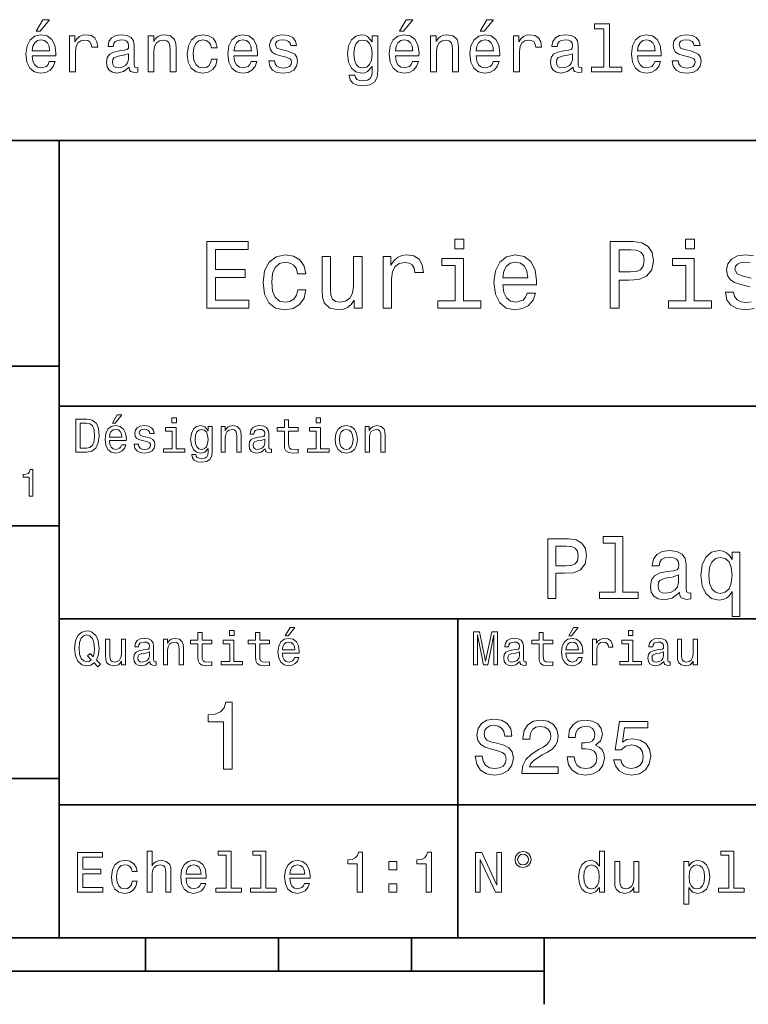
# Model space of a CAD drawing. Extents: x 0 to 297, y 0 to 210.
# Tile 5 of 8: x 159 to 214, y 5 to 79. Entities that reach past the tile are written whole.
import ezdxf

# ---------------------------------------------------------------- set-up
doc = ezdxf.new("R2010")
doc.units = 0

msp = doc.modelspace()

# ---------------------------------------------------------------- linework, layer by layer
at = {"color": 7, "lineweight": 35}
for p, q in [((97, 70), (287, 70)), ((162, 10), (162, 70)), ((97, 53), (162, 53)), ((162, 50), (287, 50)), ((97, 41), (162, 41)), ((162, 34), (287, 34)), ((97, 22), (162, 22)), ((162, 20), (287, 20)), ((10, 10), (287, 10)), ((97, 10), (287, 10)), ((98.5, 7.5), (198.5, 7.5))]:
    msp.add_line(p, q, dxfattribs=at)
at = {"color": 7, "lineweight": 35, "ltscale": 0.35}
msp.add_line((192, 20), (192, 34), dxfattribs=at)
at = {"color": 7, "lineweight": 35, "ltscale": 0.25}
msp.add_line((192, 10), (192, 20), dxfattribs=at)
at = {"color": 7, "lineweight": 35, "ltscale": 0.0625}
for p, q in [((168.5, 10), (168.5, 7.5)), ((178.5, 10), (178.5, 7.5)), ((188.5, 10), (188.5, 7.5))]:
    msp.add_line(p, q, dxfattribs=at)
at = {"color": 7, "lineweight": 35, "ltscale": 0.125}
msp.add_line((198.5, 10), (198.5, 5), dxfattribs=at)
at = {"color": 7, "lineweight": 13}
for points in [[(160.278091, 78.219742), (160.575653, 78.219742), (161.276657, 79.077087), (160.782425, 79.077087)], [(187.602295, 78.219742), (187.899857, 78.219742), (188.600861, 79.077087), (188.106628, 79.077087)], [(193.674347, 78.219742), (193.971893, 78.219742), (194.672913, 79.077087), (194.178665, 79.077087)], [(202.969009, 78.391212), (202.969009, 75.516571), (202.056183, 75.516571), (202.056183, 75.143372), (204.320602, 75.143372), (204.320602, 75.516571), (203.412811, 75.516571), (203.412811, 78.764412), (202.273041, 78.764412), (202.273041, 78.391212)], [(159.970459, 76.368874), (161.745682, 76.368874), (161.750717, 76.575645), (161.670029, 77.155617), (161.44812, 77.58934), (161.095108, 77.851585), (160.626083, 77.947403), (160.167145, 77.846542), (159.814117, 77.564117), (159.587173, 77.105186), (159.506485, 76.5), (159.582138, 75.879684), (159.809082, 75.425789), (160.157059, 75.143372), (160.610947, 75.047554), (161.004318, 75.113113), (161.327087, 75.284584), (161.564117, 75.556915), (161.700287, 75.920029), (161.261536, 75.920029), (161.170746, 75.7183), (161.039627, 75.567001), (160.666428, 75.445969), (160.378967, 75.501442), (160.162109, 75.677956), (160.020889, 75.965416), (159.970459, 76.353745)], [(162.784576, 75.143372), (163.228394, 75.143372), (163.228394, 76.691643), (163.273773, 77.064842), (163.409943, 77.33213), (163.631851, 77.493515), (163.929398, 77.548988), (164.151291, 77.513687), (164.317719, 77.412827), (164.418594, 77.241356), (164.453888, 77.009369), (164.90274, 77.009369), (164.842224, 77.41787), (164.675797, 77.710373), (164.398422, 77.886887), (164.020172, 77.947403), (163.76297, 77.907059), (163.541061, 77.806198), (163.344376, 77.634727), (163.188034, 77.40274), (163.188034, 77.851585), (162.784576, 77.851585)], [(167.26297, 75.496399), (167.26297, 75.48127), (167.288177, 75.309799), (167.363831, 75.188759), (167.681549, 75.092941), (167.92868, 75.133286), (167.92868, 75.476227), (167.822769, 75.461098), (167.681549, 75.526657), (167.656342, 75.728386), (167.656342, 77.130402), (167.595825, 77.488472), (167.419312, 77.740631), (167.111664, 77.89193), (166.677948, 77.947403), (166.254318, 77.886887), (165.94165, 77.715416), (165.744965, 77.448128), (165.679398, 77.0951), (165.679398, 77.064842), (166.077805, 77.064842), (166.113113, 77.276657), (166.22406, 77.427956), (166.405624, 77.51873), (166.662827, 77.554031), (166.909943, 77.528816), (167.086456, 77.453171), (167.192368, 77.322044), (167.227661, 77.140488), (167.207489, 76.928673), (167.126801, 76.822769), (166.925079, 76.772331), (166.546829, 76.731987), (166.113113, 76.641212), (165.805481, 76.479828), (165.623917, 76.227669), (165.568451, 75.854469), (165.618881, 75.521614), (165.775223, 75.274498), (166.027374, 75.118156), (166.375366, 75.062683), (166.844376, 75.168587)], [(168.690201, 75.143372), (169.134003, 75.143372), (169.134003, 76.706772), (169.179398, 77.064842), (169.325653, 77.327087), (169.552597, 77.488472), (169.855194, 77.548988), (170.09726, 77.498558), (170.248566, 77.362389), (170.324203, 77.135445), (170.349426, 76.832855), (170.349426, 75.143372), (170.793228, 75.143372), (170.793228, 76.92363), (170.773056, 77.2817), (170.682281, 77.579254), (170.384735, 77.851585), (169.920746, 77.947403), (169.663544, 77.912102), (169.446686, 77.816284), (169.260086, 77.6549), (169.113831, 77.438042), (169.113831, 77.851585), (168.690201, 77.851585)], [(173.451004, 76.953888), (173.889771, 76.953888), (173.798996, 77.357346), (173.582138, 77.675072), (173.244232, 77.871758), (172.805481, 77.947403), (172.32132, 77.846542), (171.953171, 77.564117), (171.721191, 77.105186), (171.640488, 76.489914), (171.716141, 75.879684), (171.943085, 75.425789), (172.301147, 75.143372), (172.790344, 75.047554), (173.22406, 75.123199), (173.561966, 75.335014), (173.793945, 75.66787), (173.894806, 76.111671), (173.471191, 76.111671), (173.395538, 75.829254), (173.254318, 75.617432), (173.052597, 75.486313), (172.805481, 75.445969), (172.497833, 75.511528), (172.27594, 75.713257), (172.139771, 76.041069), (172.094376, 76.505043), (172.139771, 76.958931), (172.280975, 77.286743), (172.507935, 77.488472), (172.805481, 77.559074), (173.067719, 77.513687), (173.264404, 77.397697), (173.395538, 77.206055)], [(175.150574, 76.368874), (176.925797, 76.368874), (176.930832, 76.575645), (176.850143, 77.155617), (176.628235, 77.58934), (176.275223, 77.851585), (175.806198, 77.947403), (175.34726, 77.846542), (174.994232, 77.564117), (174.767288, 77.105186), (174.6866, 76.5), (174.762253, 75.879684), (174.989197, 75.425789), (175.337173, 75.143372), (175.791061, 75.047554), (176.184433, 75.113113), (176.507202, 75.284584), (176.744232, 75.556915), (176.880402, 75.920029), (176.44165, 75.920029), (176.350861, 75.7183), (176.219742, 75.567001), (175.846542, 75.445969), (175.559082, 75.501442), (175.342224, 75.677956), (175.201004, 75.965416), (175.150574, 76.353745)], [(179.124634, 76.721901), (178.695969, 76.822769), (178.378235, 76.938759), (178.272339, 77.175789), (178.302597, 77.342216), (178.408508, 77.463257), (178.579971, 77.538902), (178.827087, 77.56916), (179.064117, 77.538902), (179.250717, 77.448128), (179.371765, 77.311958), (179.422195, 77.130402), (179.855911, 77.130402), (179.855911, 77.140488), (179.780258, 77.4683), (179.573486, 77.725502), (179.250717, 77.886887), (178.827087, 77.947403), (178.398407, 77.886887), (178.085739, 77.720459), (177.889053, 77.473343), (177.828522, 77.16066), (177.873917, 76.85807), (178.015137, 76.646255), (178.247116, 76.494957), (178.585022, 76.389046), (179.079254, 76.268013), (179.381836, 76.14193), (179.46254, 76.041069), (179.492798, 75.889771), (179.447403, 75.703171), (179.32637, 75.561958), (179.129684, 75.471184), (178.867432, 75.440926), (178.590057, 75.471184), (178.388336, 75.577087), (178.252167, 75.748558), (178.196686, 75.985588), (177.768005, 75.985588), (177.838623, 75.58213), (178.045395, 75.289627), (178.373199, 75.113113), (178.827087, 75.047554), (179.301147, 75.113113), (179.649139, 75.289627), (179.860947, 75.572044), (179.9366, 75.940201), (179.881119, 76.257927), (179.724777, 76.474785), (179.467575, 76.615997)], [(185.978394, 75.264412), (185.978394, 77.851585), (185.554749, 77.851585), (185.554749, 77.412827), (185.206772, 77.811241), (184.994949, 77.912102), (184.757919, 77.947403), (184.329254, 77.846542), (183.996399, 77.564117), (183.779541, 77.110229), (183.703888, 76.5), (183.779541, 75.884727), (183.996399, 75.430832), (184.329254, 75.143372), (184.757919, 75.047554), (185, 75.082855), (185.201721, 75.17363), (185.554749, 75.556915), (185.554749, 75.17363), (185.514404, 74.87104), (185.403458, 74.654175), (185.191635, 74.528099), (184.873917, 74.482712), (184.596542, 74.51297), (184.399857, 74.588615), (184.283859, 74.719742), (184.248566, 74.896255), (183.819885, 74.896255), (183.819885, 74.876083), (183.885437, 74.553314), (184.087173, 74.311241), (184.409943, 74.1549), (184.848694, 74.099426), (185.373199, 74.175072), (185.721176, 74.386887), (185.917862, 74.755043)], [(187.294662, 76.368874), (189.069885, 76.368874), (189.074921, 76.575645), (188.994232, 77.155617), (188.772339, 77.58934), (188.419312, 77.851585), (187.950287, 77.947403), (187.491348, 77.846542), (187.138321, 77.564117), (186.911377, 77.105186), (186.830688, 76.5), (186.906342, 75.879684), (187.133286, 75.425789), (187.481262, 75.143372), (187.93515, 75.047554), (188.328522, 75.113113), (188.651291, 75.284584), (188.888321, 75.556915), (189.02449, 75.920029), (188.585724, 75.920029), (188.494949, 75.7183), (188.363831, 75.567001), (187.990631, 75.445969), (187.703171, 75.501442), (187.486313, 75.677956), (187.345093, 75.965416), (187.294662, 76.353745)], [(189.942352, 75.143372), (190.386169, 75.143372), (190.386169, 76.706772), (190.431549, 77.064842), (190.577805, 77.327087), (190.804749, 77.488472), (191.107346, 77.548988), (191.349426, 77.498558), (191.500717, 77.362389), (191.57637, 77.135445), (191.601578, 76.832855), (191.601578, 75.143372), (192.04538, 75.143372), (192.04538, 76.92363), (192.025208, 77.2817), (191.934433, 77.579254), (191.636887, 77.851585), (191.172913, 77.947403), (190.91571, 77.912102), (190.698853, 77.816284), (190.512238, 77.6549), (190.365997, 77.438042), (190.365997, 77.851585), (189.942352, 77.851585)], [(193.366714, 76.368874), (195.141922, 76.368874), (195.146973, 76.575645), (195.066284, 77.155617), (194.844376, 77.58934), (194.491348, 77.851585), (194.022339, 77.947403), (193.5634, 77.846542), (193.210373, 77.564117), (192.983429, 77.105186), (192.90274, 76.5), (192.978378, 75.879684), (193.205322, 75.425789), (193.553314, 75.143372), (194.007202, 75.047554), (194.400574, 75.113113), (194.723343, 75.284584), (194.960373, 75.556915), (195.096542, 75.920029), (194.657776, 75.920029), (194.567001, 75.7183), (194.435883, 75.567001), (194.062683, 75.445969), (193.775208, 75.501442), (193.55835, 75.677956), (193.417145, 75.965416), (193.366714, 76.353745)], [(196.180832, 75.143372), (196.624634, 75.143372), (196.624634, 76.691643), (196.670029, 77.064842), (196.806183, 77.33213), (197.028091, 77.493515), (197.325638, 77.548988), (197.547546, 77.513687), (197.713974, 77.412827), (197.814835, 77.241356), (197.850143, 77.009369), (198.298981, 77.009369), (198.238464, 77.41787), (198.072037, 77.710373), (197.794662, 77.886887), (197.416412, 77.947403), (197.15921, 77.907059), (196.937317, 77.806198), (196.740631, 77.634727), (196.58429, 77.40274), (196.58429, 77.851585), (196.180832, 77.851585)], [(200.65921, 75.496399), (200.65921, 75.48127), (200.684433, 75.309799), (200.760071, 75.188759), (201.077805, 75.092941), (201.324921, 75.133286), (201.324921, 75.476227), (201.219009, 75.461098), (201.077805, 75.526657), (201.052582, 75.728386), (201.052582, 77.130402), (200.992065, 77.488472), (200.815552, 77.740631), (200.507919, 77.89193), (200.074203, 77.947403), (199.650574, 77.886887), (199.337891, 77.715416), (199.141205, 77.448128), (199.075638, 77.0951), (199.075638, 77.064842), (199.47406, 77.064842), (199.509369, 77.276657), (199.620316, 77.427956), (199.801865, 77.51873), (200.059067, 77.554031), (200.306183, 77.528816), (200.482697, 77.453171), (200.588608, 77.322044), (200.623917, 77.140488), (200.603745, 76.928673), (200.523041, 76.822769), (200.32132, 76.772331), (199.943085, 76.731987), (199.509369, 76.641212), (199.201721, 76.479828), (199.020172, 76.227669), (198.964691, 75.854469), (199.015121, 75.521614), (199.171463, 75.274498), (199.42363, 75.118156), (199.771606, 75.062683), (200.240631, 75.168587)], [(205.510803, 76.368874), (207.286011, 76.368874), (207.291061, 76.575645), (207.210358, 77.155617), (206.988464, 77.58934), (206.635437, 77.851585), (206.166412, 77.947403), (205.707489, 77.846542), (205.354462, 77.564117), (205.127518, 77.105186), (205.046814, 76.5), (205.122467, 75.879684), (205.349411, 75.425789), (205.697403, 75.143372), (206.151291, 75.047554), (206.544662, 75.113113), (206.867432, 75.284584), (207.104462, 75.556915), (207.240631, 75.920029), (206.801865, 75.920029), (206.71109, 75.7183), (206.579956, 75.567001), (206.206757, 75.445969), (205.919296, 75.501442), (205.702438, 75.677956), (205.561234, 75.965416), (205.510803, 76.353745)], [(209.484863, 76.721901), (209.056183, 76.822769), (208.738464, 76.938759), (208.632553, 77.175789), (208.662811, 77.342216), (208.768723, 77.463257), (208.940186, 77.538902), (209.187317, 77.56916), (209.424347, 77.538902), (209.610947, 77.448128), (209.731979, 77.311958), (209.78241, 77.130402), (210.216125, 77.130402), (210.216125, 77.140488), (210.140472, 77.4683), (209.933716, 77.725502), (209.610947, 77.886887), (209.187317, 77.947403), (208.758636, 77.886887), (208.445953, 77.720459), (208.249268, 77.473343), (208.188751, 77.16066), (208.234146, 76.85807), (208.375351, 76.646255), (208.60733, 76.494957), (208.945236, 76.389046), (209.439468, 76.268013), (209.742065, 76.14193), (209.822754, 76.041069), (209.853012, 75.889771), (209.807632, 75.703171), (209.686584, 75.561958), (209.489899, 75.471184), (209.227661, 75.440926), (208.950287, 75.471184), (208.74855, 75.577087), (208.612381, 75.748558), (208.556915, 75.985588), (208.128235, 75.985588), (208.198837, 75.58213), (208.405609, 75.289627), (208.733429, 75.113113), (209.187317, 75.047554), (209.661377, 75.113113), (210.009354, 75.289627), (210.221176, 75.572044), (210.296814, 75.940201), (210.241348, 76.257927), (210.085007, 76.474785), (209.827805, 76.615997)], [(159.970459, 76.742073), (160.02594, 77.090057), (160.162109, 77.34726), (160.368881, 77.503601), (160.641205, 77.559074), (160.908508, 77.503601), (161.11528, 77.34726), (161.241348, 77.090057), (161.286743, 76.742073)], [(175.150574, 76.742073), (175.206055, 77.090057), (175.342224, 77.34726), (175.548996, 77.503601), (175.82132, 77.559074), (176.088623, 77.503601), (176.295395, 77.34726), (176.421478, 77.090057), (176.466858, 76.742073)], [(184.162827, 76.5), (184.208206, 76.948845), (184.344376, 77.2817), (184.556198, 77.478386), (184.838623, 77.548988), (185.136169, 77.478386), (185.358063, 77.2817), (185.494232, 76.948845), (185.544662, 76.5), (185.494232, 76.041069), (185.358063, 75.713257), (185.136169, 75.511528), (184.838623, 75.445969), (184.556198, 75.511528), (184.344376, 75.713257), (184.208206, 76.046112)], [(187.294662, 76.742073), (187.350143, 77.090057), (187.486313, 77.34726), (187.693085, 77.503601), (187.965424, 77.559074), (188.232712, 77.503601), (188.439484, 77.34726), (188.565552, 77.090057), (188.610947, 76.742073)], [(193.366714, 76.742073), (193.42218, 77.090057), (193.55835, 77.34726), (193.765121, 77.503601), (194.03746, 77.559074), (194.304749, 77.503601), (194.51152, 77.34726), (194.637604, 77.090057), (194.682983, 76.742073)], [(205.510803, 76.742073), (205.566269, 77.090057), (205.702438, 77.34726), (205.90921, 77.503601), (206.181549, 77.559074), (206.448837, 77.503601), (206.655609, 77.34726), (206.781693, 77.090057), (206.827087, 76.742073)], [(167.21254, 76.091499), (167.152023, 75.829254), (166.990631, 75.627518), (166.748566, 75.496399), (166.451004, 75.451012), (166.259369, 75.476227), (166.123199, 75.556915), (166.03746, 75.698128), (166.012253, 75.894814), (166.032425, 76.071327), (166.113113, 76.197403), (166.435883, 76.338615), (166.844376, 76.399132), (167.21254, 76.520172)], [(200.60878, 76.091499), (200.548264, 75.829254), (200.386887, 75.627518), (200.144806, 75.496399), (199.84726, 75.451012), (199.655609, 75.476227), (199.51944, 75.556915), (199.433716, 75.698128), (199.408493, 75.894814), (199.428665, 76.071327), (199.509369, 76.197403), (199.832123, 76.338615), (200.240631, 76.399132), (200.60878, 76.520172)], [(173.109512, 57.381123), (176.279541, 57.381123), (176.279541, 57.986309), (173.772339, 57.986309), (173.772339, 59.679394), (176.005768, 59.679394), (176.005768, 60.277374), (173.772339, 60.277374), (173.772339, 61.775936), (176.221893, 61.775936), (176.221893, 62.381123), (173.109512, 62.381123)], [(192.439484, 62.554031), (191.769455, 62.554031), (191.769455, 61.833572), (192.439484, 61.833572)], [(203.462524, 57.381123), (204.125351, 57.381123), (204.125351, 59.492073), (204.860229, 59.492073), (205.602295, 59.528095), (206.193085, 59.780258), (206.574921, 60.270172), (206.704605, 60.940201), (206.603745, 61.559795), (206.315552, 62.013687), (205.840057, 62.287464), (205.191635, 62.381123), (203.462524, 62.381123)], [(209.788177, 62.554031), (209.118149, 62.554031), (209.118149, 61.833572), (209.788177, 61.833572)], [(205.01152, 61.76873), (205.443802, 61.725502), (205.760803, 61.588615), (205.94812, 61.336452), (206.01297, 60.940201), (205.940918, 60.522331), (205.746399, 60.270172), (205.414978, 60.140488), (204.96109, 60.104465), (204.125351, 60.104465), (204.125351, 61.76873)], [(179.932281, 59.967579), (180.559082, 59.967579), (180.429398, 60.543945), (180.119598, 60.997837), (179.636887, 61.278816), (179.010086, 61.386887), (178.318436, 61.242794), (177.792511, 60.839336), (177.46109, 60.183716), (177.345825, 59.304752), (177.453888, 58.432995), (177.778091, 57.78458), (178.289627, 57.381123), (178.988464, 57.244236), (179.608063, 57.352303), (180.090775, 57.6549), (180.42218, 58.130402), (180.566284, 58.764408), (179.96109, 58.764408), (179.853027, 58.36095), (179.651291, 58.058357), (179.363113, 57.871037), (179.010086, 57.8134), (178.570602, 57.907059), (178.253601, 58.195244), (178.059082, 58.663544), (177.994232, 59.326366), (178.059082, 59.974781), (178.260803, 60.443081), (178.585007, 60.731266), (179.010086, 60.83213), (179.38472, 60.767288), (179.66571, 60.601585), (179.853027, 60.327808)], [(184.788177, 61.25), (184.154175, 61.25), (184.154175, 59.016571), (184.082123, 58.497837), (183.873199, 58.123196), (183.548996, 57.892651), (183.123917, 57.820602), (182.785294, 57.878242), (182.569168, 58.051151), (182.446686, 58.346542), (182.417862, 58.764408), (182.417862, 61.25), (181.783859, 61.25), (181.783859, 58.706772), (181.805481, 58.195244), (181.942368, 57.770172), (182.360229, 57.381123), (183.030258, 57.244236), (183.390488, 57.294666), (183.700287, 57.424351), (183.966858, 57.647694), (184.182999, 57.971901), (184.182999, 57.381123), (184.788177, 57.381123)], [(186.380402, 57.381123), (187.014404, 57.381123), (187.014404, 59.592937), (187.079254, 60.12608), (187.273773, 60.507923), (187.590775, 60.738472), (188.015854, 60.817722), (188.332855, 60.767288), (188.570602, 60.623199), (188.714691, 60.378242), (188.765121, 60.046829), (189.406342, 60.046829), (189.319885, 60.630402), (189.082123, 61.048271), (188.685883, 61.30043), (188.145538, 61.386887), (187.778091, 61.32925), (187.46109, 61.185158), (187.180115, 60.940201), (186.956772, 60.608788), (186.956772, 61.25), (186.380402, 61.25)], [(192.417862, 57.914265), (192.417862, 61.120316), (190.789627, 61.120316), (190.789627, 60.579971), (191.783859, 60.579971), (191.783859, 57.914265), (190.48703, 57.914265), (190.48703, 57.381123), (193.729111, 57.381123), (193.729111, 57.914265)], [(195.37175, 59.131844), (197.907776, 59.131844), (197.914978, 59.427231), (197.799713, 60.255764), (197.482712, 60.875359), (196.978378, 61.25), (196.30835, 61.386887), (195.65274, 61.242794), (195.148407, 60.839336), (194.824203, 60.183716), (194.708923, 59.319164), (194.817001, 58.432995), (195.141205, 57.78458), (195.638321, 57.381123), (196.286743, 57.244236), (196.848694, 57.337894), (197.309799, 57.582851), (197.648407, 57.971901), (197.842941, 58.490631), (197.216141, 58.490631), (197.086456, 58.20245), (196.899139, 57.986309), (196.365997, 57.8134), (195.955322, 57.892651), (195.645538, 58.14481), (195.443802, 58.555473), (195.37175, 59.110229)], [(195.37175, 59.664986), (195.451004, 60.162102), (195.645538, 60.529537), (195.940918, 60.75288), (196.329971, 60.83213), (196.711807, 60.75288), (197.007202, 60.529537), (197.187317, 60.162102), (197.252167, 59.664986)], [(209.766571, 57.914265), (209.766571, 61.120316), (208.138321, 61.120316), (208.138321, 60.579971), (209.132568, 60.579971), (209.132568, 57.914265), (207.835724, 57.914265), (207.835724, 57.381123), (211.077805, 57.381123), (211.077805, 57.914265)], [(164.080688, 49.030979), (163.248566, 49.030979), (163.248566, 46.530979), (164.080688, 46.530979), (164.473343, 46.610229), (164.765137, 46.851585), (164.945251, 47.244236), (165.010086, 47.780979), (164.952454, 48.328529), (164.880402, 48.544666), (164.779541, 48.717579), (164.487747, 48.951729), (164.296829, 49.009365)], [(166.004318, 48.728386), (166.216858, 48.728386), (166.717575, 49.340778), (166.364548, 49.340778)], [(170.824203, 49.117435), (170.489197, 49.117435), (170.489197, 48.757202), (170.824203, 48.757202)], [(178.943802, 48.130402), (178.943802, 47.161381), (178.965424, 46.84798), (179.066284, 46.631844), (179.268005, 46.505764), (179.610229, 46.462536), (179.984863, 46.480545), (179.984863, 46.754322), (179.71109, 46.732708), (179.46254, 46.761528), (179.329254, 46.851585), (179.271606, 47.00288), (179.260803, 47.215416), (179.260803, 48.130402), (179.984863, 48.130402), (179.984863, 48.400574), (179.260803, 48.400574), (179.260803, 48.966137), (178.943802, 48.966137), (178.943802, 48.400574), (178.396255, 48.400574), (178.396255, 48.130402)], [(181.667145, 49.117435), (181.332138, 49.117435), (181.332138, 48.757202), (181.667145, 48.757202)], [(164.055481, 48.731987), (164.329254, 48.677952), (164.516571, 48.512245), (164.628235, 48.216858), (164.664261, 47.780979), (164.624634, 47.359509), (164.51297, 47.064121), (164.322052, 46.887608), (164.055481, 46.829971), (163.583572, 46.829971), (163.583572, 48.731987)], [(165.784576, 47.406338), (167.052597, 47.406338), (167.056198, 47.554035), (166.998566, 47.9683), (166.840057, 48.278099), (166.587891, 48.465416), (166.252884, 48.533859), (165.925079, 48.461815), (165.672913, 48.260086), (165.510803, 47.932278), (165.453171, 47.5), (165.507202, 47.056915), (165.669312, 46.732708), (165.917862, 46.530979), (166.242081, 46.462536), (166.523056, 46.509365), (166.753601, 46.631844), (166.922913, 46.826366), (167.020172, 47.085735), (166.706772, 47.085735), (166.641937, 46.941643), (166.548264, 46.833572), (166.281708, 46.747116), (166.07637, 46.786743), (165.921463, 46.912823), (165.820602, 47.118156), (165.784576, 47.395531)], [(165.784576, 47.672909), (165.824203, 47.921471), (165.921463, 48.105186), (166.069168, 48.216858), (166.263687, 48.256485), (166.454605, 48.216858), (166.60231, 48.105186), (166.692368, 47.921471), (166.724777, 47.672909)], [(168.623199, 47.658501), (168.317001, 47.730545), (168.090057, 47.8134), (168.014404, 47.982708), (168.036026, 48.101585), (168.111664, 48.188038), (168.234146, 48.242073), (168.41066, 48.263687), (168.579971, 48.242073), (168.713257, 48.177231), (168.799713, 48.079971), (168.835739, 47.950287), (169.145538, 47.950287), (169.145538, 47.957493), (169.091492, 48.191643), (168.943802, 48.375359), (168.713257, 48.490635), (168.41066, 48.533859), (168.104462, 48.490635), (167.881119, 48.371758), (167.740631, 48.195244), (167.697403, 47.971901), (167.729828, 47.755764), (167.830688, 47.604465), (167.996399, 47.496399), (168.237747, 47.42075), (168.590775, 47.334293), (168.806915, 47.244236), (168.864548, 47.172188), (168.886169, 47.064121), (168.853745, 46.930836), (168.767288, 46.829971), (168.626801, 46.765129), (168.439484, 46.743515), (168.241348, 46.765129), (168.09726, 46.840778), (168, 46.963257), (167.960373, 47.132565), (167.654175, 47.132565), (167.704605, 46.844379), (167.85231, 46.635445), (168.086456, 46.509365), (168.41066, 46.462536), (168.749283, 46.509365), (168.997833, 46.635445), (169.149139, 46.837173), (169.203171, 47.100143), (169.163544, 47.327087), (169.05188, 47.481987), (168.868149, 47.582851)], [(170.8134, 46.79755), (170.8134, 48.400574), (169.999283, 48.400574), (169.999283, 48.130402), (170.496399, 48.130402), (170.496399, 46.79755), (169.847977, 46.79755), (169.847977, 46.530979), (171.469025, 46.530979), (171.469025, 46.79755)], [(173.518738, 46.617435), (173.518738, 48.465416), (173.216141, 48.465416), (173.216141, 48.152016), (172.967575, 48.4366), (172.816284, 48.508644), (172.646973, 48.533859), (172.340775, 48.461815), (172.103027, 48.260086), (171.94812, 47.935879), (171.894089, 47.5), (171.94812, 47.060516), (172.103027, 46.736309), (172.340775, 46.530979), (172.646973, 46.462536), (172.819885, 46.487751), (172.963974, 46.552593), (173.216141, 46.826366), (173.216141, 46.552593), (173.187317, 46.336456), (173.108063, 46.181557), (172.956772, 46.091499), (172.729828, 46.059078), (172.531708, 46.080692), (172.391205, 46.134727), (172.30835, 46.228386), (172.283142, 46.354465), (171.976944, 46.354465), (171.976944, 46.340057), (172.023773, 46.109509), (172.167862, 45.9366), (172.398407, 45.824928), (172.711823, 45.785301), (173.086456, 45.839336), (173.335022, 45.990635), (173.47551, 46.253601)], [(172.221909, 47.5), (172.254318, 47.820606), (172.351593, 48.058357), (172.502884, 48.198845), (172.704605, 48.249279), (172.917145, 48.198845), (173.075653, 48.058357), (173.172913, 47.820606), (173.208939, 47.5), (173.172913, 47.172188), (173.075653, 46.938038), (172.917145, 46.793949), (172.704605, 46.747116), (172.502884, 46.793949), (172.351593, 46.938038), (172.254318, 47.175793)], [(174.181549, 46.530979), (174.498566, 46.530979), (174.498566, 47.647694), (174.530975, 47.903458), (174.635452, 48.090778), (174.797546, 48.206051), (175.013687, 48.249279), (175.1866, 48.213257), (175.294662, 48.115993), (175.348709, 47.953888), (175.366714, 47.737751), (175.366714, 46.530979), (175.683716, 46.530979), (175.683716, 47.802593), (175.669312, 48.058357), (175.604462, 48.270893), (175.391937, 48.465416), (175.060516, 48.533859), (174.876801, 48.508644), (174.721909, 48.440201), (174.588623, 48.324928), (174.484146, 48.170029), (174.484146, 48.465416), (174.181549, 48.465416)], [(177.499283, 46.783142), (177.499283, 46.772335), (177.517288, 46.649857), (177.57132, 46.5634), (177.798264, 46.494957), (177.974777, 46.523773), (177.974777, 46.76873), (177.899139, 46.757923), (177.798264, 46.804756), (177.780258, 46.948845), (177.780258, 47.950287), (177.73703, 48.206051), (177.610947, 48.386166), (177.391205, 48.494236), (177.081406, 48.533859), (176.778824, 48.490635), (176.555481, 48.368156), (176.414978, 48.177231), (176.368149, 47.925072), (176.368149, 47.903458), (176.65274, 47.903458), (176.677948, 48.054756), (176.757202, 48.162823), (176.886887, 48.227665), (177.070602, 48.25288), (177.247116, 48.234871), (177.373199, 48.180836), (177.448853, 48.087173), (177.47406, 47.957493), (177.459656, 47.806194), (177.402023, 47.730545), (177.257919, 47.694523), (176.987747, 47.665707), (176.677948, 47.600864), (176.458206, 47.485592), (176.328537, 47.305473), (176.28891, 47.038906), (176.324921, 46.801151), (176.4366, 46.624638), (176.616714, 46.512966), (176.86528, 46.473343), (177.200287, 46.548992)], [(181.656342, 46.79755), (181.656342, 48.400574), (180.842224, 48.400574), (180.842224, 48.130402), (181.33934, 48.130402), (181.33934, 46.79755), (180.690918, 46.79755), (180.690918, 46.530979), (182.311966, 46.530979), (182.311966, 46.79755)], [(182.762253, 47.496399), (182.819885, 47.056915), (182.985596, 46.732708), (183.248566, 46.530979), (183.601593, 46.462536), (183.951004, 46.530979), (184.213974, 46.729107), (184.379684, 47.053314), (184.440918, 47.496399), (184.379684, 47.935879), (184.213974, 48.263687), (183.951004, 48.461815), (183.601593, 48.533859), (183.248566, 48.461815), (182.985596, 48.260086), (182.819885, 47.935879)], [(183.086456, 47.5), (183.118881, 47.824207), (183.219742, 48.058357), (183.381851, 48.20245), (183.601593, 48.25288), (183.817719, 48.20245), (183.979828, 48.061958), (184.080688, 47.824207), (184.116714, 47.5), (184.080688, 47.172188), (183.979828, 46.934437), (183.817719, 46.790344), (183.601593, 46.743515), (183.381851, 46.790344), (183.219742, 46.934437), (183.118881, 47.172188)], [(185.024506, 46.530979), (185.341492, 46.530979), (185.341492, 47.647694), (185.373917, 47.903458), (185.478394, 48.090778), (185.640488, 48.206051), (185.856628, 48.249279), (186.029541, 48.213257), (186.137604, 48.115993), (186.19165, 47.953888), (186.209656, 47.737751), (186.209656, 46.530979), (186.526657, 46.530979), (186.526657, 47.802593), (186.512253, 48.058357), (186.447403, 48.270893), (186.234879, 48.465416), (185.903458, 48.533859), (185.719742, 48.508644), (185.56485, 48.440201), (185.431564, 48.324928), (185.327087, 48.170029), (185.327087, 48.465416), (185.024506, 48.465416)], [(177.463257, 47.208214), (177.420029, 47.020893), (177.304749, 46.876801), (177.131851, 46.783142), (176.919312, 46.750721), (176.782425, 46.76873), (176.68515, 46.826366), (176.623917, 46.927231), (176.605911, 47.067722), (176.620316, 47.193802), (176.677948, 47.283859), (176.908508, 47.384727), (177.200287, 47.427952), (177.463257, 47.514408)], [(159.755051, 43.224785), (160.017288, 43.224785), (160.017288, 45.239193), (159.821335, 45.239193), (159.769455, 45.0634), (159.66571, 44.945248), (159.507202, 44.876083), (159.288193, 44.853027), (159.288193, 44.648415), (159.755051, 44.648415)], [(198.759369, 35.530258), (199.355911, 35.530258), (199.355911, 37.430115), (200.017288, 37.430115), (200.685165, 37.462536), (201.216858, 37.68948), (201.560516, 38.130402), (201.677231, 38.733429), (201.586456, 39.291065), (201.327087, 39.699566), (200.899139, 39.945965), (200.315567, 40.030258), (198.759369, 40.030258)], [(203.823486, 39.706051), (203.823486, 36.010086), (202.649857, 36.010086), (202.649857, 35.530258), (205.561249, 35.530258), (205.561249, 36.010086), (204.394104, 36.010086), (204.394104, 40.185879), (202.92868, 40.185879), (202.92868, 39.706051)], [(200.153458, 39.479107), (200.542511, 39.440201), (200.82782, 39.317001), (200.996399, 39.090057), (201.054764, 38.733429), (200.989914, 38.357346), (200.81485, 38.130402), (200.516571, 38.013687), (200.108078, 37.981266), (199.355911, 37.981266), (199.355911, 39.479107)], [(208.660675, 35.98415), (208.660675, 35.964695), (208.693085, 35.744236), (208.790344, 35.588615), (209.198853, 35.465416), (209.516571, 35.517288), (209.516571, 35.958214), (209.380402, 35.938759), (209.198853, 36.023052), (209.166428, 36.282421), (209.166428, 38.085014), (209.088623, 38.545387), (208.861679, 38.869595), (208.466141, 39.064121), (207.908508, 39.135445), (207.363831, 39.057636), (206.961823, 38.837173), (206.708939, 38.493515), (206.624649, 38.039623), (206.624649, 38.000721), (207.136887, 38.000721), (207.182281, 38.273052), (207.324936, 38.467579), (207.558365, 38.584293), (207.889053, 38.629681), (208.206772, 38.59726), (208.433716, 38.5), (208.569885, 38.331409), (208.61528, 38.09798), (208.58934, 37.825645), (208.485596, 37.68948), (208.226227, 37.624638), (207.739914, 37.572765), (207.182281, 37.456051), (206.786743, 37.248558), (206.553314, 36.924351), (206.481995, 36.444523), (206.546829, 36.016571), (206.747849, 35.698845), (207.072052, 35.497837), (207.519455, 35.426514), (208.122482, 35.562679)], [(212.635452, 38.474064), (212.434448, 38.76585), (212.207489, 38.973343), (211.94165, 39.090057), (211.636887, 39.135445), (211.085739, 39.005764), (210.657791, 38.642651), (210.378967, 38.059078), (210.281708, 37.274494), (210.378967, 36.483429), (210.657791, 35.899857), (211.085739, 35.530258), (211.636887, 35.407059), (211.94165, 35.445965), (212.201019, 35.556194), (212.427963, 35.757202), (212.635452, 36.061958), (212.635452, 34.181557), (213.206055, 34.181557), (213.206055, 39.012245), (212.635452, 39.012245)], [(210.86528, 37.274494), (210.92363, 37.851585), (211.105194, 38.273052), (211.377533, 38.532421), (211.734161, 38.623199), (212.110229, 38.532421), (212.395538, 38.279537), (212.564117, 37.858067), (212.628967, 37.274494), (212.564117, 36.684437), (212.395538, 36.262966), (212.110229, 36.003601), (211.734161, 35.919308), (211.377533, 36.003601), (211.105194, 36.262966), (210.92363, 36.690922)], [(208.595825, 36.749279), (208.518021, 36.412102), (208.310516, 36.152737), (207.999283, 35.98415), (207.616714, 35.925793), (207.370316, 35.958214), (207.195251, 36.061958), (207.085022, 36.243515), (207.052597, 36.496395), (207.078537, 36.723343), (207.182281, 36.885445), (207.59726, 37.067001), (208.122482, 37.14481), (208.595825, 37.30043)], [(179.015854, 32.728386), (179.228394, 32.728386), (179.729111, 33.340778), (179.376083, 33.340778)], [(200.341492, 32.728386), (200.554031, 32.728386), (201.054749, 33.340778), (200.701736, 33.340778)], [(164.642654, 30.685879), (164.916428, 30.401297), (165.107346, 30.592218), (164.811966, 30.894812), (164.963257, 31.305475), (165.010086, 31.780979), (164.941635, 32.339336), (164.862396, 32.56628), (164.757919, 32.753601), (164.46254, 33.009365), (164.282425, 33.074207), (164.08429, 33.099422), (163.702454, 33.009365), (163.41066, 32.757202), (163.223343, 32.342937), (163.158508, 31.780979), (163.223343, 31.219019), (163.407059, 30.804754), (163.698853, 30.54899), (164.08429, 30.462536), (164.39769, 30.520172)], [(164.41571, 30.916426), (164.260803, 30.801151), (164.08429, 30.765129), (163.850143, 30.829971), (163.666428, 31.024494), (163.543945, 31.341497), (163.504318, 31.780979), (163.543945, 32.216858), (163.662827, 32.537464), (163.846542, 32.731987), (164.08429, 32.80043), (164.318451, 32.731987), (164.502167, 32.533859), (164.621033, 32.213257), (164.664261, 31.780979), (164.631851, 31.40634), (164.5634, 31.150576), (164.329254, 31.395533), (164.13472, 31.211815)], [(172.438034, 32.130402), (172.438034, 31.161383), (172.459656, 30.847982), (172.560516, 30.631844), (172.762253, 30.505762), (173.104462, 30.462536), (173.479111, 30.480547), (173.479111, 30.754322), (173.205338, 30.732708), (172.956772, 30.761526), (172.823486, 30.851583), (172.765854, 31.002882), (172.755035, 31.215418), (172.755035, 32.130402), (173.479111, 32.130402), (173.479111, 32.400574), (172.755035, 32.400574), (172.755035, 32.966137), (172.438034, 32.966137), (172.438034, 32.400574), (171.890488, 32.400574), (171.890488, 32.130402)], [(175.161377, 33.117435), (174.82637, 33.117435), (174.82637, 32.757202), (175.161377, 32.757202)], [(176.775223, 32.130402), (176.775223, 31.161383), (176.796829, 30.847982), (176.89769, 30.631844), (177.099426, 30.505762), (177.44165, 30.462536), (177.816284, 30.480547), (177.816284, 30.754322), (177.542511, 30.732708), (177.293945, 30.761526), (177.16066, 30.851583), (177.103027, 31.002882), (177.092224, 31.215418), (177.092224, 32.130402), (177.816284, 32.130402), (177.816284, 32.400574), (177.092224, 32.400574), (177.092224, 32.966137), (176.775223, 32.966137), (176.775223, 32.400574), (176.227661, 32.400574), (176.227661, 32.130402)], [(193.183716, 30.530979), (193.46109, 30.530979), (193.46109, 32.80043), (193.929398, 30.530979), (194.239197, 30.530979), (194.703888, 32.80043), (194.703888, 30.530979), (194.984863, 30.530979), (194.984863, 33.030979), (194.545395, 33.030979), (194.08429, 30.826368), (193.626801, 33.030979), (193.183716, 33.030979)], [(198.100861, 32.130402), (198.100861, 31.161383), (198.122482, 30.847982), (198.223343, 30.631844), (198.425079, 30.505762), (198.767288, 30.462536), (199.141937, 30.480547), (199.141937, 30.754322), (198.868149, 30.732708), (198.619598, 30.761526), (198.486313, 30.851583), (198.42868, 31.002882), (198.417862, 31.215418), (198.417862, 32.130402), (199.141937, 32.130402), (199.141937, 32.400574), (198.417862, 32.400574), (198.417862, 32.966137), (198.100861, 32.966137), (198.100861, 32.400574), (197.553314, 32.400574), (197.553314, 32.130402)], [(205.161377, 33.117435), (204.82637, 33.117435), (204.82637, 32.757202), (205.161377, 32.757202)], [(166.998566, 32.465416), (166.681549, 32.465416), (166.681549, 31.348703), (166.645538, 31.089336), (166.541061, 30.902016), (166.378967, 30.786743), (166.166428, 30.750719), (165.997116, 30.779539), (165.889053, 30.865993), (165.827805, 31.013687), (165.8134, 31.222622), (165.8134, 32.465416), (165.496399, 32.465416), (165.496399, 31.193804), (165.507202, 30.93804), (165.575653, 30.725504), (165.784576, 30.530979), (166.119598, 30.462536), (166.299713, 30.487751), (166.454605, 30.552593), (166.587891, 30.664265), (166.695969, 30.826368), (166.695969, 30.530979), (166.998566, 30.530979)], [(168.824921, 30.78314), (168.824921, 30.772333), (168.842941, 30.649855), (168.896973, 30.5634), (169.123917, 30.494957), (169.30043, 30.523775), (169.30043, 30.768732), (169.224777, 30.757925), (169.123917, 30.804754), (169.105911, 30.948847), (169.105911, 31.950287), (169.062683, 32.206051), (168.9366, 32.386166), (168.716858, 32.494236), (168.407059, 32.533859), (168.104462, 32.490635), (167.881119, 32.368156), (167.740631, 32.177231), (167.693802, 31.925072), (167.693802, 31.903458), (167.978394, 31.903458), (168.003601, 32.054756), (168.082855, 32.162823), (168.21254, 32.227665), (168.396255, 32.25288), (168.572769, 32.234871), (168.698853, 32.180836), (168.77449, 32.087173), (168.799713, 31.957493), (168.785309, 31.806194), (168.727661, 31.730547), (168.583572, 31.694523), (168.3134, 31.665705), (168.003601, 31.600864), (167.783859, 31.48559), (167.654175, 31.305475), (167.614548, 31.038904), (167.650574, 30.801151), (167.762253, 30.62464), (167.942368, 30.512968), (168.190918, 30.473343), (168.52594, 30.54899)], [(169.844376, 30.530979), (170.161377, 30.530979), (170.161377, 31.647694), (170.193802, 31.903458), (170.298279, 32.090778), (170.460373, 32.206051), (170.676514, 32.249279), (170.849426, 32.213257), (170.957489, 32.115993), (171.011536, 31.95389), (171.029541, 31.737751), (171.029541, 30.530979), (171.346542, 30.530979), (171.346542, 31.802593), (171.332138, 32.058357), (171.267288, 32.270893), (171.054749, 32.465416), (170.723343, 32.533859), (170.539627, 32.508644), (170.38472, 32.440201), (170.251434, 32.324928), (170.146973, 32.170029), (170.146973, 32.465416), (169.844376, 32.465416)], [(175.150574, 30.79755), (175.150574, 32.400574), (174.336456, 32.400574), (174.336456, 32.130402), (174.833572, 32.130402), (174.833572, 30.79755), (174.185165, 30.79755), (174.185165, 30.530979), (175.806198, 30.530979), (175.806198, 30.79755)], [(178.796112, 31.40634), (180.064117, 31.40634), (180.067719, 31.554033), (180.010086, 31.9683), (179.851593, 32.278099), (179.599426, 32.465416), (179.264404, 32.533859), (178.9366, 32.461815), (178.684433, 32.260086), (178.522339, 31.932276), (178.464691, 31.5), (178.518738, 31.056915), (178.680832, 30.732708), (178.929398, 30.530979), (179.253601, 30.462536), (179.534576, 30.509365), (179.765137, 30.631844), (179.934433, 30.826368), (180.031708, 31.085733), (179.718292, 31.085733), (179.653458, 30.941643), (179.559799, 30.833572), (179.293228, 30.747118), (179.087891, 30.786743), (178.932999, 30.912823), (178.832138, 31.118155), (178.796112, 31.395533)], [(178.796112, 31.672911), (178.835739, 31.921469), (178.932999, 32.105186), (179.080688, 32.216858), (179.275208, 32.256485), (179.466141, 32.216858), (179.613831, 32.105186), (179.703888, 31.921469), (179.736313, 31.672911)], [(196.656342, 30.78314), (196.656342, 30.772333), (196.674347, 30.649855), (196.728394, 30.5634), (196.955338, 30.494957), (197.131851, 30.523775), (197.131851, 30.768732), (197.056198, 30.757925), (196.955338, 30.804754), (196.937317, 30.948847), (196.937317, 31.950287), (196.894089, 32.206051), (196.768005, 32.386166), (196.548264, 32.494236), (196.23848, 32.533859), (195.935883, 32.490635), (195.71254, 32.368156), (195.572052, 32.177231), (195.525223, 31.925072), (195.525223, 31.903458), (195.809799, 31.903458), (195.835022, 32.054756), (195.914261, 32.162823), (196.043945, 32.227665), (196.227661, 32.25288), (196.404175, 32.234871), (196.530258, 32.180836), (196.605911, 32.087173), (196.631119, 31.957493), (196.616714, 31.806194), (196.559082, 31.730547), (196.414978, 31.694523), (196.144806, 31.665705), (195.835022, 31.600864), (195.61528, 31.48559), (195.485596, 31.305475), (195.445969, 31.038904), (195.481995, 30.801151), (195.593658, 30.62464), (195.773773, 30.512968), (196.022339, 30.473343), (196.357346, 30.54899)], [(200.121765, 31.40634), (201.389771, 31.40634), (201.393372, 31.554033), (201.335739, 31.9683), (201.177231, 32.278099), (200.925079, 32.465416), (200.590057, 32.533859), (200.262253, 32.461815), (200.010086, 32.260086), (199.847977, 31.932276), (199.790344, 31.5), (199.844376, 31.056915), (200.006485, 30.732708), (200.255051, 30.530979), (200.579254, 30.462536), (200.860229, 30.509365), (201.090775, 30.631844), (201.260086, 30.826368), (201.357346, 31.085733), (201.043945, 31.085733), (200.979111, 30.941643), (200.885452, 30.833572), (200.618881, 30.747118), (200.413544, 30.786743), (200.258652, 30.912823), (200.157776, 31.118155), (200.121765, 31.395533)], [(200.121765, 31.672911), (200.161377, 31.921469), (200.258652, 32.105186), (200.406342, 32.216858), (200.600861, 32.256485), (200.791794, 32.216858), (200.939484, 32.105186), (201.029541, 31.921469), (201.061966, 31.672911)], [(202.131851, 30.530979), (202.448853, 30.530979), (202.448853, 31.636887), (202.481262, 31.903458), (202.578537, 32.094379), (202.73703, 32.209652), (202.94957, 32.249279), (203.108063, 32.224064), (203.226944, 32.152016), (203.298996, 32.029537), (203.324203, 31.863832), (203.644806, 31.863832), (203.601593, 32.155621), (203.482712, 32.364552), (203.284576, 32.490635), (203.014404, 32.533859), (202.830688, 32.505043), (202.672195, 32.432995), (202.531708, 32.310516), (202.420029, 32.144814), (202.420029, 32.465416), (202.131851, 32.465416)], [(205.150574, 30.79755), (205.150574, 32.400574), (204.336456, 32.400574), (204.336456, 32.130402), (204.833572, 32.130402), (204.833572, 30.79755), (204.185165, 30.79755), (204.185165, 30.530979), (205.806198, 30.530979), (205.806198, 30.79755)], [(207.499283, 30.78314), (207.499283, 30.772333), (207.517288, 30.649855), (207.57132, 30.5634), (207.798264, 30.494957), (207.974777, 30.523775), (207.974777, 30.768732), (207.899139, 30.757925), (207.798264, 30.804754), (207.780258, 30.948847), (207.780258, 31.950287), (207.73703, 32.206051), (207.610947, 32.386166), (207.391205, 32.494236), (207.081406, 32.533859), (206.778824, 32.490635), (206.555481, 32.368156), (206.414978, 32.177231), (206.368149, 31.925072), (206.368149, 31.903458), (206.65274, 31.903458), (206.677948, 32.054756), (206.757202, 32.162823), (206.886887, 32.227665), (207.070602, 32.25288), (207.247116, 32.234871), (207.373199, 32.180836), (207.448853, 32.087173), (207.47406, 31.957493), (207.459656, 31.806194), (207.402023, 31.730547), (207.257919, 31.694523), (206.987747, 31.665705), (206.677948, 31.600864), (206.458206, 31.48559), (206.328537, 31.305475), (206.28891, 31.038904), (206.324921, 30.801151), (206.4366, 30.62464), (206.616714, 30.512968), (206.86528, 30.473343), (207.200287, 30.54899)], [(210.010086, 32.465416), (209.693085, 32.465416), (209.693085, 31.348703), (209.657059, 31.089336), (209.552597, 30.902016), (209.390488, 30.786743), (209.177948, 30.750719), (209.008636, 30.779539), (208.900574, 30.865993), (208.83934, 31.013687), (208.824921, 31.222622), (208.824921, 32.465416), (208.507919, 32.465416), (208.507919, 31.193804), (208.518738, 30.93804), (208.587173, 30.725504), (208.796112, 30.530979), (209.131119, 30.462536), (209.311234, 30.487751), (209.466141, 30.552593), (209.599426, 30.664265), (209.707489, 30.826368), (209.707489, 30.530979), (210.010086, 30.530979)], [(168.78891, 31.208212), (168.745682, 31.020893), (168.630402, 30.876801), (168.457489, 30.78314), (168.244965, 30.750719), (168.108063, 30.768732), (168.010803, 30.826368), (167.94957, 30.927233), (167.931549, 31.067722), (167.945969, 31.193804), (168.003601, 31.283861), (168.234146, 31.384726), (168.52594, 31.427954), (168.78891, 31.514408)], [(196.620316, 31.208212), (196.577087, 31.020893), (196.461823, 30.876801), (196.28891, 30.78314), (196.07637, 30.750719), (195.939484, 30.768732), (195.842224, 30.826368), (195.780975, 30.927233), (195.76297, 31.067722), (195.777374, 31.193804), (195.835022, 31.283861), (196.065567, 31.384726), (196.357346, 31.427954), (196.620316, 31.514408)], [(207.463257, 31.208212), (207.420029, 31.020893), (207.304749, 30.876801), (207.131851, 30.78314), (206.919312, 30.750719), (206.782425, 30.768732), (206.68515, 30.826368), (206.623917, 30.927233), (206.605911, 31.067722), (206.620316, 31.193804), (206.677948, 31.283861), (206.908508, 31.384726), (207.200287, 31.427954), (207.463257, 31.514408)], [(174.370316, 22.700289), (175.025925, 22.700289), (175.025925, 27.736313), (174.536011, 27.736313), (174.406326, 27.296831), (174.146973, 27.001442), (173.750717, 26.828531), (173.203171, 26.770893), (173.203171, 26.259367), (174.370316, 26.259367)], [(193.824203, 23.680117), (193.299713, 23.680117), (193.414978, 23.069164), (193.703171, 22.619596), (194.146973, 22.348703), (194.746399, 22.250721), (195.340057, 22.342941), (195.783859, 22.596542), (196.066284, 22.994238), (196.170029, 23.518732), (196.083572, 23.991356), (195.841492, 24.296831), (195.44957, 24.49856), (194.925079, 24.648417), (194.47551, 24.757925), (194.181549, 24.884727), (194.014404, 25.069164), (193.96254, 25.357349), (194.014404, 25.616714), (194.164261, 25.812681), (194.394806, 25.945246), (194.711823, 25.991356), (195.034576, 25.933718), (195.288177, 25.778099), (195.455338, 25.518732), (195.536026, 25.167149), (196.060516, 25.167149), (196.060516, 25.178675), (195.968292, 25.720463), (195.697403, 26.12392), (195.270889, 26.377522), (194.694519, 26.463978), (194.175797, 26.377522), (193.772339, 26.135448), (193.51297, 25.760807), (193.420746, 25.276657), (193.495682, 24.844381), (193.714691, 24.550434), (194.060516, 24.354467), (194.533142, 24.204613), (195, 24.072046), (195.351578, 23.945246), (195.564835, 23.760807), (195.639771, 23.461096), (195.570602, 23.155621), (195.391937, 22.925074), (195.121033, 22.780981), (194.769455, 22.734871), (194.377518, 22.798271), (194.077805, 22.98271), (193.887604, 23.282421)], [(196.798264, 22.360231), (199.547546, 22.360231), (199.547546, 22.855909), (197.374634, 22.855909), (197.495682, 23.126802), (197.703171, 23.351585), (198.342941, 23.760807), (198.682999, 23.933718), (199.0634, 24.181557), (199.33429, 24.469742), (199.489914, 24.809799), (199.547546, 25.195967), (199.44957, 25.680117), (199.17868, 26.06052), (198.763687, 26.302595), (198.227661, 26.38905), (197.674347, 26.291067), (197.253601, 26.020174), (196.982712, 25.587896), (196.890488, 25.017292), (196.890488, 24.9366), (197.414978, 24.9366), (197.414978, 24.98271), (197.466858, 25.374641), (197.622482, 25.662825), (197.870316, 25.847263), (198.198853, 25.910664), (198.533142, 25.853027), (198.780975, 25.708935), (198.942368, 25.48415), (199, 25.201729), (198.959656, 24.9366), (198.850143, 24.711817), (198.66571, 24.51585), (198.412109, 24.342941), (198.072052, 24.158503), (197.507202, 23.801153), (197.109512, 23.42075), (196.873199, 22.959656), (196.798264, 22.377522)], [(200.221909, 23.616716), (200.221909, 23.57637), (200.314117, 23.023056), (200.585022, 22.60807), (201.01152, 22.342941), (201.57637, 22.244957), (202.175797, 22.342941), (202.625366, 22.596542), (202.913544, 23), (203.017288, 23.518732), (202.971176, 23.858791), (202.844376, 24.135448), (202.636887, 24.348703), (202.360229, 24.504324), (202.734863, 24.815563), (202.867432, 25.311239), (202.780975, 25.760807), (202.533142, 26.100864), (202.129684, 26.314121), (201.57637, 26.38905), (201.057632, 26.296831), (200.659943, 26.043228), (200.400574, 25.639771), (200.314117, 25.103746), (200.314117, 25.063402), (200.827087, 25.063402), (200.873199, 25.432278), (201.023056, 25.697407), (201.265137, 25.858791), (201.605194, 25.916428), (201.904892, 25.870317), (202.123917, 25.749281), (202.256485, 25.553314), (202.30835, 25.288185), (202.256485, 25.005764), (202.118149, 24.815563), (201.876083, 24.700289), (201.547546, 24.665707), (201.322769, 24.671471), (201.322769, 24.216139), (201.605194, 24.227667), (201.968292, 24.175793), (202.239197, 24.037464), (202.400574, 23.812681), (202.458206, 23.518732), (202.394806, 23.184439), (202.227661, 22.9366), (201.96254, 22.780981), (201.610947, 22.729107), (201.247833, 22.786745), (200.982712, 22.959656), (200.815567, 23.236313), (200.752167, 23.616716)], [(203.714691, 23.40346), (203.841492, 22.930836), (204.123917, 22.56196), (204.53891, 22.331413), (205.069168, 22.244957), (205.651291, 22.348703), (206.106628, 22.631124), (206.394806, 23.080692), (206.504318, 23.657061), (206.406342, 24.193085), (206.129684, 24.613834), (205.697403, 24.884727), (205.138336, 24.98271), (204.706055, 24.913546), (204.371765, 24.723343), (204.533142, 25.801153), (206.285309, 25.801153), (206.285309, 26.273777), (204.146973, 26.273777), (203.829971, 24.152739), (204.291061, 24.152739), (204.625366, 24.423632), (205.05188, 24.521614), (205.420746, 24.458214), (205.703171, 24.273777), (205.881851, 23.991356), (205.945251, 23.628242), (205.881851, 23.265131), (205.697403, 22.98271), (205.414978, 22.804035), (205.05188, 22.740635), (204.746399, 22.780981), (204.510086, 22.913546), (204.337173, 23.121038), (204.250717, 23.40346)], [(163.393372, 13.428675), (165.295395, 13.428675), (165.295395, 13.791787), (163.791061, 13.791787), (163.791061, 14.807637), (165.131119, 14.807637), (165.131119, 15.166427), (163.791061, 15.166427), (163.791061, 16.065563), (165.260803, 16.065563), (165.260803, 16.428675), (163.393372, 16.428675)], [(168.610947, 13.428675), (168.991348, 13.428675), (168.991348, 14.768732), (169.030258, 15.075649), (169.155624, 15.300432), (169.350143, 15.438761), (169.609512, 15.490635), (169.817001, 15.447407), (169.946686, 15.330692), (170.011536, 15.136168), (170.033142, 14.876801), (170.033142, 13.428675), (170.413544, 13.428675), (170.413544, 14.954612), (170.396255, 15.261528), (170.318451, 15.516571), (170.0634, 15.75), (169.66571, 15.832133), (169.44957, 15.801874), (169.263687, 15.719741), (169.108063, 15.590058), (168.991348, 15.412825), (168.991348, 16.532421), (168.610947, 16.532421)], [(174.572052, 16.212536), (174.572052, 13.748559), (173.789627, 13.748559), (173.789627, 13.428675), (175.730545, 13.428675), (175.730545, 13.748559), (174.952454, 13.748559), (174.952454, 16.532421), (173.97551, 16.532421), (173.97551, 16.212536)], [(177.174347, 16.212536), (177.174347, 13.748559), (176.391937, 13.748559), (176.391937, 13.428675), (178.332855, 13.428675), (178.332855, 13.748559), (177.554749, 13.748559), (177.554749, 16.532421), (176.577805, 16.532421), (176.577805, 16.212536)], [(184.416412, 13.428675), (184.809784, 13.428675), (184.809784, 16.450289), (184.515839, 16.450289), (184.438034, 16.1866), (184.28241, 16.009367), (184.044662, 15.905621), (183.716125, 15.871038), (183.716125, 15.564121), (184.416412, 15.564121)], [(189.621033, 13.428675), (190.014404, 13.428675), (190.014404, 16.450289), (189.720459, 16.450289), (189.642639, 16.1866), (189.48703, 16.009367), (189.249268, 15.905621), (188.920746, 15.871038), (188.920746, 15.564121), (189.621033, 15.564121)], [(193.315567, 13.428675), (193.674347, 13.428675), (193.674347, 15.888329), (194.824203, 13.428675), (195.286743, 13.428675), (195.286743, 16.428675), (194.92363, 16.428675), (194.92363, 13.969021), (193.786743, 16.428675), (193.315567, 16.428675)], [(196.903458, 16.502163), (196.66571, 16.454611), (196.471176, 16.324928), (196.341492, 16.130404), (196.293945, 15.892652), (196.337173, 15.6549), (196.466858, 15.464698), (196.661377, 15.335014), (196.903458, 15.287464), (197.145538, 15.335014), (197.335739, 15.469021), (197.465424, 15.659223), (197.51297, 15.892652), (197.46109, 16.130404), (197.331406, 16.324928), (197.136887, 16.454611)], [(196.903458, 16.303314), (197.0634, 16.268732), (197.193085, 16.182278), (197.279541, 16.052593), (197.314117, 15.896975), (197.279541, 15.737032), (197.193085, 15.603026), (197.0634, 15.512248), (196.903458, 15.481989), (196.739197, 15.512248), (196.609512, 15.603026), (196.523056, 15.73271), (196.492798, 15.896975), (196.523056, 16.052593), (196.613831, 16.182278), (196.743515, 16.268732)], [(202.639771, 13.787464), (202.639771, 13.428675), (203.020172, 13.428675), (203.020172, 16.532421), (202.644089, 16.532421), (202.644089, 15.395534), (202.354462, 15.724064), (202.177231, 15.801874), (201.97406, 15.832133), (201.606628, 15.745678), (201.32132, 15.503603), (201.135452, 15.114553), (201.070602, 14.591499), (201.135452, 14.068444), (201.32132, 13.675073), (201.606628, 13.428675), (201.97406, 13.346542), (202.177231, 13.376801), (202.358795, 13.454611)], [(212.378967, 16.212536), (212.378967, 13.748559), (211.596542, 13.748559), (211.596542, 13.428675), (213.53746, 13.428675), (213.53746, 13.748559), (212.759369, 13.748559), (212.759369, 16.532421), (211.782425, 16.532421), (211.782425, 16.212536)], [(167.48703, 14.980548), (167.863113, 14.980548), (167.785309, 15.326369), (167.599426, 15.598703), (167.309799, 15.767292), (166.933716, 15.832133), (166.518738, 15.745678), (166.203171, 15.503603), (166.004318, 15.110231), (165.935165, 14.582853), (166, 14.059798), (166.194519, 13.67075), (166.501434, 13.428675), (166.920746, 13.346542), (167.292511, 13.411384), (167.582138, 13.592939), (167.780975, 13.878242), (167.867432, 14.258646), (167.504318, 14.258646), (167.439484, 14.016571), (167.318451, 13.835014), (167.145538, 13.722623), (166.933716, 13.688041), (166.670029, 13.744237), (166.479828, 13.917148), (166.363113, 14.198127), (166.324203, 14.595821), (166.363113, 14.984871), (166.484146, 15.26585), (166.67868, 15.438761), (166.933716, 15.49928), (167.158508, 15.460375), (167.327087, 15.360951), (167.439484, 15.196686)], [(171.546112, 14.479107), (173.067719, 14.479107), (173.072052, 14.656341), (173.002884, 15.153459), (172.812683, 15.525217), (172.510086, 15.75), (172.108063, 15.832133), (171.714691, 15.745678), (171.412109, 15.503603), (171.217575, 15.110231), (171.148422, 14.591499), (171.213257, 14.059798), (171.407776, 13.67075), (171.706055, 13.428675), (172.095108, 13.346542), (172.432281, 13.402739), (172.708939, 13.549712), (172.912109, 13.783141), (173.028824, 14.09438), (172.65274, 14.09438), (172.574936, 13.92147), (172.46254, 13.791787), (172.142654, 13.688041), (171.896255, 13.735591), (171.710373, 13.886888), (171.58934, 14.133286), (171.546112, 14.466139)], [(179.353027, 14.479107), (180.874634, 14.479107), (180.878967, 14.656341), (180.809799, 15.153459), (180.619598, 15.525217), (180.317001, 15.75), (179.914978, 15.832133), (179.521606, 15.745678), (179.219025, 15.503603), (179.02449, 15.110231), (178.955338, 14.591499), (179.020172, 14.059798), (179.214691, 13.67075), (179.51297, 13.428675), (179.902023, 13.346542), (180.239197, 13.402739), (180.515854, 13.549712), (180.719025, 13.783141), (180.835739, 14.09438), (180.459656, 14.09438), (180.381851, 13.92147), (180.269455, 13.791787), (179.94957, 13.688041), (179.703171, 13.735591), (179.517288, 13.886888), (179.396255, 14.133286), (179.353027, 14.466139)], [(186.798264, 15.105908), (187.394806, 15.105908), (187.394806, 15.75), (186.798264, 15.75)], [(205.605194, 15.75), (205.224792, 15.75), (205.224792, 14.409943), (205.181549, 14.098703), (205.056198, 13.873919), (204.861679, 13.735591), (204.606628, 13.692364), (204.403458, 13.726946), (204.273773, 13.830692), (204.200287, 14.007925), (204.182999, 14.258646), (204.182999, 15.75), (203.802597, 15.75), (203.802597, 14.224064), (203.815567, 13.917148), (203.89769, 13.662104), (204.148422, 13.428675), (204.55043, 13.346542), (204.766571, 13.376801), (204.952454, 13.454611), (205.112396, 13.588617), (205.242081, 13.783141), (205.242081, 13.428675), (205.605194, 13.428675)], [(209.378967, 15.391211), (209.378967, 15.75), (208.998566, 15.75), (208.998566, 12.529539), (209.378967, 12.529539), (209.378967, 13.783141), (209.51297, 13.579971), (209.664261, 13.445966), (210.044678, 13.346542), (210.407776, 13.428675), (210.693085, 13.675073), (210.878967, 14.064121), (210.94812, 14.591499), (210.878967, 15.114553), (210.693085, 15.503603), (210.407776, 15.745678), (210.044678, 15.832133), (209.837173, 15.806196), (209.659943, 15.724064), (209.508652, 15.585735)], [(171.546112, 14.798992), (171.593658, 15.097262), (171.710373, 15.317724), (171.887604, 15.45173), (172.121033, 15.49928), (172.350143, 15.45173), (172.527374, 15.317724), (172.635452, 15.097262), (172.674347, 14.798992)], [(179.353027, 14.798992), (179.400574, 15.097262), (179.517288, 15.317724), (179.694519, 15.45173), (179.927948, 15.49928), (180.157059, 15.45173), (180.33429, 15.317724), (180.442368, 15.097262), (180.481262, 14.798992)], [(202.03891, 15.490635), (202.289627, 15.430116), (202.479828, 15.261528), (202.592224, 14.980548), (202.635452, 14.591499), (202.592224, 14.198127), (202.479828, 13.917148), (202.289627, 13.744237), (202.03891, 13.688041), (201.801147, 13.744237), (201.619598, 13.917148), (201.498566, 14.20245), (201.459656, 14.591499), (201.498566, 14.976225), (201.619598, 15.257205), (201.801147, 15.430116)], [(209.979828, 13.688041), (209.724792, 13.744237), (209.53891, 13.917148), (209.422195, 14.198127), (209.383286, 14.591499), (209.422195, 14.980548), (209.53891, 15.261528), (209.724792, 15.430116), (209.979828, 15.490635), (210.213257, 15.430116), (210.399139, 15.257205), (210.515854, 14.976225), (210.559082, 14.591499), (210.515854, 14.20245), (210.399139, 13.917148), (210.213257, 13.744237)], [(186.798264, 13.428675), (187.394806, 13.428675), (187.394806, 14.072767), (186.798264, 14.072767)]]:
    msp.add_lwpolyline(points, close=True, dxfattribs=at)
for points in [[(214.240631, 61.30043), (213.635437, 61.386887), (213.023056, 61.30043), (212.57637, 61.062679), (212.29538, 60.709652), (212.208939, 60.262966), (212.273773, 59.830688), (212.475494, 59.528095), (212.806915, 59.311958), (213.289627, 59.16066), (213.995682, 58.987751)], [(214.060516, 59.636166), (213.44812, 59.780258), (212.994232, 59.945965), (212.842941, 60.28458), (212.886169, 60.522331), (213.03746, 60.695244), (213.282425, 60.803314), (213.635437, 60.846542), (213.97406, 60.803314)], [(214.067719, 57.849422), (213.693085, 57.806194), (213.296829, 57.849422), (213.008636, 58.000721), (212.814117, 58.245674), (212.734863, 58.584293), (212.122482, 58.584293), (212.223343, 58.007923), (212.518738, 57.590057), (212.98703, 57.337894), (213.635437, 57.244236), (214.312683, 57.337894)]]:
    msp.add_lwpolyline(points, dxfattribs=at)

doc.saveas('drawing.dxf')
